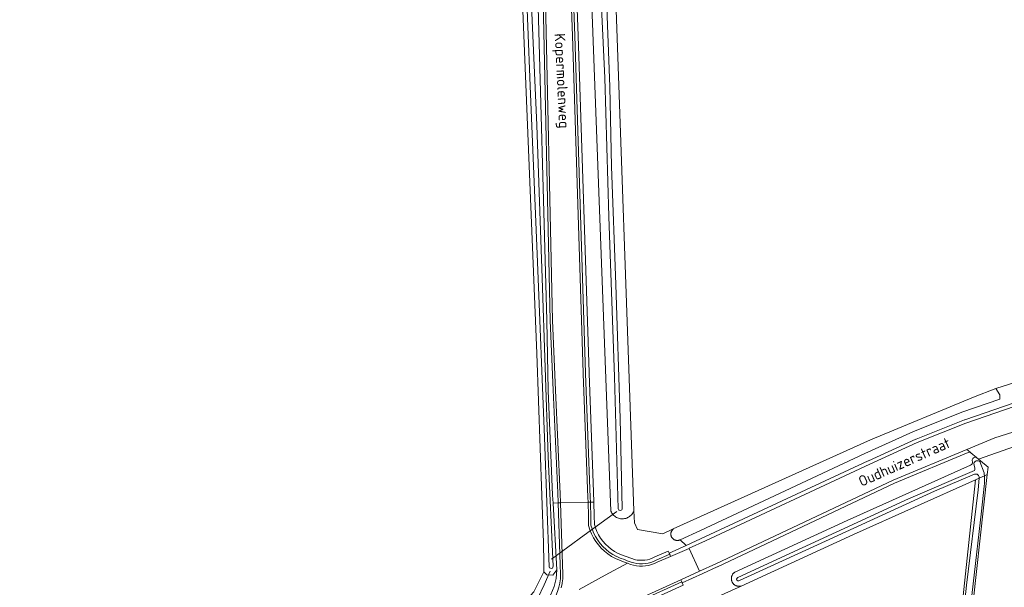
# Model space of a CAD drawing. Extents: x 199200 to 204075, y 460125 to 464703.
# Tile 154 of 174: x 202162 to 202330, y 464087 to 464184. Entities that reach past the tile are written whole.
import ezdxf
from ezdxf.enums import TextEntityAlignment as Align

# ---------------------------------------------------------------- set-up
doc = ezdxf.new("R2010")
doc.units = 0
for name, color, linetype, lineweight in [('B-WE-GR-GRAS-GV', 60, 'Continuous', 13), ('B-WE-KW-KUNSTWERK_DUIKER-G', 170, 'Continuous', 18), ('B-WE-OG-TERREIN_CULTUURSCHEIDING-GV', 7, 'Continuous', 18), ('B-WE-OG-TERREIN_ERF-GV', 7, 'Continuous', 18), ('B-WE-OG-TOPOGRAFIE-T18', 10, 'Continuous', 18), ('B-WE-OG-WATER_SLOOT-GV', 120, 'Continuous', 18), ('B-WE-OG-WEG-GV', 7, 'Continuous', 18), ('B-WE-VH-VERHARDING_ASFALT-GV', 252, 'Continuous', 18), ('B-WE-VH-VERHARDING_BETONSTRAATSTEEN-GV', 252, 'Continuous', 18), ('B-WE-VH-VERHARDING_GRASBETONSTEEN-GV', 70, 'Continuous', 18)]:
    doc.layers.add(name, color=color, linetype=linetype, lineweight=lineweight)
doc.styles.add('NLCS-ISO-M1000-T18', font='NLCS-ISO.ttf', dxfattribs={"height": 1.8})

msp = doc.modelspace()

# ---------------------------------------------------------------- linework, layer by layer
at = {"layer": 'B-WE-GR-GRAS-GV', "flags": 128}
for points in [[(202156.676, 464043.269), (202194.693, 464059.857), (202196.664, 464060.717), (202200.846, 464063.013), (202239.956, 464080.836), (202248.365, 464084.725), (202249.942, 464086.458), (202251.666, 464089.912), (202251.661, 464091.371), (202251.562, 464094.847), (202250.44, 464127.21), (202247.273, 464205.346)], [(202263.512, 464198.858), (202267.01, 464100.319), (202267.104, 464098.286), (202267.654, 464097.101), (202271.94, 464096.387), (202273.757, 464097.21), (202307.421, 464112.46), (202325.042, 464119.723), (202328.828, 464121.209), (202335.688, 464123.358), (202340.282, 464125.081), (202355.284, 464129.129), (202372.786, 464132.82), (202395.884, 464137.345), (202419.221, 464142.345), (202420.158, 464142.551), (202426.967, 464144.047), (202450.653, 464149.251), (202471.132, 464155.918), (202486.253, 464162.705), (202498.755, 464169.372), (202525.119, 464184.657)]]:
    msp.add_lwpolyline(points, dxfattribs=at)
msp.add_lwpolyline([(202320.515, 464060.098), (202325.383, 464105.634), (202304.549, 464096.26), (202285.325, 464087.46), (202280.923, 464085.445), (202283.878, 464053.35), (202286.404, 464053.37), (202286.412, 464052.347), (202290.031, 464052.431), (202292.182, 464052.481), (202292.446, 464044.932), (202292.652, 464039.043), (202300.236, 464037.899), (202310.795, 464036.922), (202317.285, 464037.89), (202318.524, 464044.525), (202319.927, 464054.593)], close=True, dxfattribs=at)
at = {"layer": 'B-WE-KW-KUNSTWERK_DUIKER-G', "flags": 128}
for points in [[(202252.962, 464092.081), (202258.525, 464096.153), (202264.088, 464100.225)], [(202250.615, 464085.364), (202251.682, 464087.679), (202252.749, 464089.994)]]:
    msp.add_lwpolyline(points, dxfattribs=at)
at = {"layer": 'B-WE-OG-TERREIN_CULTUURSCHEIDING-GV', "flags": 128}
for points in [[(202256.437, 464210.726), (202257.53, 464181.473), (202259.357, 464123.942), (202259.373, 464123.789), (202260.136, 464103.543), (202260.182, 464101.806), (202260.245, 464099.466), (202260.288, 464097.975), (202260.458, 464097.418), (202260.693, 464096.809), (202260.994, 464096.207), (202261.336, 464095.661), (202261.743, 464095.127), (202262.179, 464094.621), (202262.662, 464094.151), (202263.164, 464093.744), (202263.722, 464093.381), (202264.201, 464093.107), (202264.895, 464092.802), (202267.303, 464091.965), (202267.588, 464091.91), (202268.021, 464091.866), (202268.459, 464091.861), (202268.893, 464091.895), (202269.322, 464091.967), (202269.745, 464092.077), (202270.156, 464092.225), (202270.602, 464092.43), (202272.898, 464093.434), (202273.059, 464093.068), (202275.937, 464094.404), (202274.93, 464095.36), (202274.877, 464095.335), (202274.826, 464095.314), (202274.763, 464095.293), (202274.699, 464095.275), (202274.635, 464095.262), (202274.569, 464095.252), (202274.503, 464095.246), (202274.436, 464095.244), (202274.37, 464095.246), (202274.304, 464095.252), (202274.238, 464095.263), (202274.174, 464095.277), (202274.11, 464095.295), (202274.047, 464095.316), (202273.986, 464095.342), (202273.926, 464095.371), (202273.868, 464095.404), (202273.813, 464095.44), (202273.759, 464095.479), (202273.708, 464095.522), (202273.66, 464095.567), (202273.615, 464095.616), (202273.572, 464095.667), (202273.533, 464095.72), (202273.497, 464095.776), (202273.464, 464095.834), (202273.435, 464095.893), (202273.41, 464095.954), (202273.388, 464096.017), (202273.37, 464096.081), (202273.356, 464096.146), (202273.346, 464096.212), (202273.34, 464096.278), (202273.338, 464096.344), (202273.34, 464096.41), (202273.346, 464096.476), (202273.356, 464096.542), (202273.369, 464096.607), (202273.387, 464096.671), (202273.409, 464096.734), (202273.434, 464096.795), (202273.463, 464096.855), (202273.495, 464096.913), (202273.531, 464096.969), (202273.57, 464097.022), (202273.613, 464097.073), (202273.658, 464097.122), (202273.706, 464097.167), (202273.757, 464097.21), (202271.94, 464096.387), (202267.654, 464097.101), (202267.104, 464098.286), (202267.01, 464100.319), (202266.941, 464100.153), (202266.859, 464099.994), (202266.763, 464099.842), (202266.654, 464099.699), (202266.534, 464099.566), (202266.403, 464099.444), (202266.261, 464099.334), (202266.111, 464099.236), (202265.953, 464099.151), (202265.788, 464099.08), (202265.618, 464099.024), (202265.443, 464098.982), (202265.266, 464098.955), (202265.087, 464098.944), (202264.907, 464098.948), (202264.729, 464098.968), (202264.553, 464099.002), (202264.381, 464099.052), (202264.213, 464099.116), (202264.052, 464099.194), (202263.898, 464099.286), (202263.752, 464099.391), (202263.616, 464099.508), (202263.49, 464099.636), (202263.376, 464099.775), (202263.274, 464099.922), (202263.185, 464100.078), (202263.11, 464100.241), (202262.138, 464125.935), (202259.379, 464198.823)], [(202335.688, 464123.358), (202328.828, 464121.209), (202329.533, 464120.143), (202329.533, 464119.373), (202323.029, 464117.148), (202314.653, 464113.817), (202306.484, 464110.096), (202278.403, 464096.975), (202274.93, 464095.36), (202275.937, 464094.404), (202307.055, 464108.853), (202307.06, 464108.855), (202315.176, 464112.552), (202315.203, 464112.564), (202323.489, 464115.859), (202323.517, 464115.869), (202331.955, 464118.756)], [(202325.547, 464109.428), (202324.589, 464110.236), (202324.442, 464110.36), (202324.136, 464110.258), (202311.516, 464105.011), (202281.272, 464090.721), (202281.265, 464090.717), (202278.807, 464089.595), (202275.281, 464087.986), (202275.441, 464087.619), (202264.97, 464082.838)], [(202283.678, 464088.569), (202283.671, 464088.641), (202283.668, 464088.714), (202283.668, 464088.787), (202283.673, 464088.859), (202283.682, 464088.932), (202283.694, 464089.003), (202283.711, 464089.074), (202283.731, 464089.144), (202283.755, 464089.212), (202283.783, 464089.28), (202283.814, 464089.345), (202283.85, 464089.409), (202283.888, 464089.471), (202283.93, 464089.53), (202283.975, 464089.587), (202284.023, 464089.642), (202284.074, 464089.693), (202284.128, 464089.742), (202284.185, 464089.788), (202284.243, 464089.831), (202303.472, 464098.633), (202324.52, 464108.104)], [(202324.839, 464108.718), (202324.778, 464108.862)], [(202253.87, 464090.227), (202253.183, 464089.314), (202252.177, 464089.356), (202251.666, 464089.912), (202249.942, 464086.458)], [(202280.923, 464085.445), (202285.325, 464087.46), (202285.263, 464087.445), (202285.192, 464087.432), (202285.12, 464087.423), (202285.047, 464087.418), (202284.974, 464087.417), (202284.902, 464087.42), (202284.829, 464087.427), (202284.757, 464087.437), (202284.686, 464087.452), (202284.616, 464087.471), (202284.547, 464087.493), (202284.479, 464087.519), (202284.413, 464087.549), (202284.348, 464087.583), (202284.285, 464087.62), (202284.225, 464087.66), (202284.167, 464087.704), (202284.111, 464087.751), (202284.058, 464087.801), (202284.008, 464087.853), (202283.961, 464087.909), (202283.917, 464087.967), (202283.876, 464088.027), (202283.838, 464088.089), (202283.804, 464088.153), (202283.774, 464088.219), (202283.747, 464088.287), (202283.724, 464088.356), (202283.705, 464088.426), (202283.69, 464088.497), (202283.678, 464088.569)]]:
    msp.add_lwpolyline(points, dxfattribs=at)
at = {"layer": 'B-WE-OG-TERREIN_CULTUURSCHEIDING-GV'}
for points in [[(202324.52, 464108.104, 0.3802292), (202324.839, 464108.718)], [(202324.778, 464108.862, -0.5280674), (202325.547, 464109.428)], [(202252.119, 464084.743, 0.1420111), (202253.87, 464090.227)]]:
    msp.add_lwpolyline(points, format="xyb", dxfattribs=at)
at = {"layer": 'B-WE-OG-TERREIN_ERF-GV', "flags": 128}
msp.add_lwpolyline([(202335.093, 464112.395), (202325.861, 464109.163), (202326.214, 464108.866), (202327.514, 464107.77), (202327.375, 464106.522), (202324.317, 464079.079)], dxfattribs=at)
at = {"layer": 'B-WE-OG-WATER_SLOOT-GV', "flags": 128}
for points in [[(202244.967, 464359.193), (202243.375, 464387.699), (202240.993, 464387.495), (202245.188, 464268.729), (202247.273, 464205.346), (202250.44, 464127.21), (202251.562, 464094.847), (202251.661, 464091.371), (202251.666, 464089.912), (202252.177, 464089.356), (202253.183, 464089.314), (202253.87, 464090.227), (202253.22, 464101.627), (202253.143, 464102.974), (202252.357, 464120.881), (202252.141, 464132.811), (202250.498, 464192.557), (202247.56, 464277.988)], [(202328.828, 464121.209), (202325.042, 464119.723), (202307.421, 464112.46), (202273.757, 464097.21), (202273.706, 464097.167), (202273.658, 464097.122), (202273.613, 464097.073), (202273.57, 464097.022), (202273.531, 464096.969), (202273.495, 464096.913), (202273.463, 464096.855), (202273.434, 464096.795), (202273.409, 464096.734), (202273.387, 464096.671), (202273.369, 464096.607), (202273.356, 464096.542), (202273.346, 464096.476), (202273.34, 464096.41), (202273.338, 464096.344), (202273.34, 464096.278), (202273.346, 464096.212), (202273.356, 464096.146), (202273.37, 464096.081), (202273.388, 464096.017), (202273.41, 464095.954), (202273.435, 464095.893), (202273.464, 464095.834), (202273.497, 464095.776), (202273.533, 464095.72), (202273.572, 464095.667), (202273.615, 464095.616), (202273.66, 464095.567), (202273.708, 464095.522), (202273.759, 464095.479), (202273.813, 464095.44), (202273.868, 464095.404), (202273.926, 464095.371), (202273.986, 464095.342), (202274.047, 464095.316), (202274.11, 464095.295), (202274.174, 464095.277), (202274.238, 464095.263), (202274.304, 464095.252), (202274.37, 464095.246), (202274.436, 464095.244), (202274.503, 464095.246), (202274.569, 464095.252), (202274.635, 464095.262), (202274.699, 464095.275), (202274.763, 464095.293), (202274.826, 464095.314), (202274.877, 464095.335), (202274.93, 464095.36), (202278.403, 464096.975), (202306.484, 464110.096), (202314.653, 464113.817), (202323.029, 464117.148), (202329.533, 464119.373), (202329.533, 464120.143)]]:
    msp.add_lwpolyline(points, close=True, dxfattribs=at)
for points in [[(202249.333, 464172.938), (202248.103, 464203.393), (202247.228, 464233.302), (202246.258, 464263.114), (202245.17, 464292.428), (202244.112, 464321.946), (202243.126, 464348.53), (202242.952, 464361.177), (202242.419, 464375.827), (202241.889, 464386.731)], [(202241.889, 464386.731), (202242.419, 464375.827), (202242.952, 464361.177), (202243.126, 464348.53), (202244.112, 464321.946), (202245.17, 464292.428), (202246.258, 464263.114), (202247.228, 464233.302), (202248.103, 464203.393), (202249.333, 464172.938), (202250.569, 464142.774), (202251.763, 464112.845), (202252.57, 464090.754)], [(202242.786, 464386.856), (202243.875, 464358.336), (202244.938, 464320.167), (202246.098, 464288.79), (202247.142, 464254.593), (202248.17, 464226.78), (202249.075, 464196.919), (202250.451, 464166.188), (202251.379, 464140.049), (202252.383, 464109.535), (202253.212, 464090.853)], [(202253.212, 464090.853), (202252.383, 464109.535), (202251.379, 464140.049), (202250.451, 464166.188), (202249.075, 464196.919), (202248.17, 464226.78), (202247.142, 464254.593), (202246.098, 464288.79), (202244.938, 464320.167), (202243.875, 464358.336), (202242.786, 464386.856)], [(202259.379, 464198.823), (202262.138, 464125.935), (202263.11, 464100.241), (202263.185, 464100.078), (202263.274, 464099.922), (202263.376, 464099.775), (202263.49, 464099.636), (202263.616, 464099.508), (202263.752, 464099.391), (202263.898, 464099.286), (202264.052, 464099.194), (202264.213, 464099.116), (202264.381, 464099.052), (202264.553, 464099.002), (202264.729, 464098.968), (202264.907, 464098.948), (202265.087, 464098.944), (202265.266, 464098.955), (202265.443, 464098.982), (202265.618, 464099.024), (202265.788, 464099.08), (202265.953, 464099.151), (202266.111, 464099.236), (202266.261, 464099.334), (202266.403, 464099.444), (202266.534, 464099.566), (202266.654, 464099.699), (202266.763, 464099.842), (202266.859, 464099.994), (202266.941, 464100.153), (202267.01, 464100.319), (202263.512, 464198.858)], [(202264.326, 464100.655), (202263.697, 464123.228), (202262.728, 464150.609), (202262.051, 464174.257), (202260.941, 464198.391)], [(202260.941, 464198.391), (202262.051, 464174.257), (202262.728, 464150.609), (202263.697, 464123.228), (202264.326, 464100.655)], [(202261.878, 464198.558), (202262.303, 464189.378), (202262.918, 464172.766), (202263.215, 464159.127), (202263.913, 464138.961), (202264.694, 464116.106), (202265.047, 464100.731)], [(202265.047, 464100.731), (202264.694, 464116.106), (202263.913, 464138.961), (202263.215, 464159.127), (202262.918, 464172.766), (202262.303, 464189.378), (202261.878, 464198.558)], [(202252.57, 464090.754), (202251.763, 464112.845), (202250.569, 464142.774), (202249.333, 464172.938)], [(202324.52, 464108.104), (202303.472, 464098.633), (202284.243, 464089.831), (202284.185, 464089.788), (202284.128, 464089.742), (202284.074, 464089.693), (202284.023, 464089.642), (202283.975, 464089.587), (202283.93, 464089.53), (202283.888, 464089.471), (202283.85, 464089.409), (202283.814, 464089.345), (202283.783, 464089.28), (202283.755, 464089.212), (202283.731, 464089.144), (202283.711, 464089.074), (202283.694, 464089.003), (202283.682, 464088.932), (202283.673, 464088.859), (202283.668, 464088.787), (202283.668, 464088.714), (202283.671, 464088.641), (202283.678, 464088.569), (202283.69, 464088.497), (202283.705, 464088.426), (202283.724, 464088.356), (202283.747, 464088.287), (202283.774, 464088.219), (202283.804, 464088.153), (202283.838, 464088.089), (202283.876, 464088.027), (202283.917, 464087.967), (202283.961, 464087.909), (202284.008, 464087.853), (202284.058, 464087.801), (202284.111, 464087.751), (202284.167, 464087.704), (202284.225, 464087.66), (202284.285, 464087.62), (202284.348, 464087.583), (202284.413, 464087.549), (202284.479, 464087.519), (202284.547, 464087.493), (202284.616, 464087.471), (202284.686, 464087.452), (202284.757, 464087.437), (202284.829, 464087.427), (202284.902, 464087.42), (202284.974, 464087.417), (202285.047, 464087.418), (202285.12, 464087.423), (202285.192, 464087.432), (202285.263, 464087.445), (202285.325, 464087.46), (202304.549, 464096.26), (202325.383, 464105.634), (202326.006, 464105.912)], [(202324.778, 464108.862), (202324.839, 464108.718)], [(202325.199, 464107.828), (202325.07, 464108.409)], [(202325.07, 464108.409), (202325.199, 464107.828)], [(202327.375, 464106.522), (202327.514, 464107.77), (202326.214, 464108.866), (202325.861, 464109.163), (202325.547, 464109.428)], [(202326.102, 464108.734), (202326.832, 464106.794)], [(202326.832, 464106.794), (202326.102, 464108.734)], [(202284.777, 464088.922), (202295.786, 464094.006), (202313.926, 464102.386), (202325.177, 464107.211)], [(202325.177, 464107.211), (202313.926, 464102.386), (202295.786, 464094.006), (202284.777, 464088.922)], [(202325.189, 464106.574), (202318.376, 464103.644), (202298.372, 464094.501), (202285.083, 464088.404)], [(202285.083, 464088.404), (202298.372, 464094.501), (202318.376, 464103.644), (202325.189, 464106.574)], [(202324.317, 464079.079), (202327.375, 464106.522), (202326.894, 464106.307)], [(202326.894, 464106.307), (202326.006, 464105.912)], [(202326.01, 464105.958), (202326.006, 464105.912), (202326.894, 464106.307)], [(202326.894, 464106.307), (202327.375, 464106.522)], [(202320.883, 464059.744), (202321.856, 464068.982), (202323.826, 464087.595), (202325.836, 464103.9), (202326.006, 464105.912), (202325.383, 464105.634), (202320.515, 464060.098)], [(202326.006, 464105.912), (202325.836, 464103.9), (202323.826, 464087.595), (202321.856, 464068.982), (202320.883, 464059.744)], [(202326.006, 464105.912), (202326.01, 464105.958)], [(202326.831, 464104.512), (202326.381, 464100.274), (202323.527, 464075.423), (202321.86, 464059.664)], [(202321.86, 464059.664), (202323.527, 464075.423), (202326.381, 464100.274), (202326.831, 464104.512)]]:
    msp.add_lwpolyline(points, dxfattribs=at)
at = {"layer": 'B-WE-OG-WATER_SLOOT-GV'}
for points in [[(202324.839, 464108.718, -0.3802292), (202324.52, 464108.104)], [(202325.547, 464109.428, 0.5280674), (202324.778, 464108.862)], [(202325.07, 464108.409, -0.5351643), (202326.102, 464108.734)], [(202326.102, 464108.734, 0.5351643), (202325.07, 464108.409)], [(202325.177, 464107.211, 0.2564057), (202325.199, 464107.828)], [(202325.199, 464107.828, -0.2564057), (202325.177, 464107.211)], [(202326.01, 464105.958, 0.5095545), (202325.189, 464106.574)], [(202325.189, 464106.574, -0.5095545), (202326.01, 464105.958)], [(202326.894, 464106.307, -0.063669), (202326.831, 464104.512)], [(202326.831, 464104.512, 0.063669), (202326.894, 464106.307)], [(202326.832, 464106.794, -0.0164224), (202326.894, 464106.307)], [(202326.894, 464106.307, 0.0164224), (202326.832, 464106.794)], [(202265.047, 464100.731, -0.8348857), (202264.326, 464100.655)], [(202264.326, 464100.655, 0.8348857), (202265.047, 464100.731)], [(202253.212, 464090.853, -1.037829), (202252.57, 464090.754)], [(202252.57, 464090.754, 1.037829), (202253.212, 464090.853)], [(202285.083, 464088.404, -1.2263594), (202284.777, 464088.922)], [(202284.777, 464088.922, 1.2263594), (202285.083, 464088.404)]]:
    msp.add_lwpolyline(points, format="xyb", dxfattribs=at)
at = {"layer": 'B-WE-OG-WEG-GV', "flags": 128}
for points in [[(202251.397, 464192.583), (202248.459, 464278.018), (202245.866, 464359.233), (202244.304, 464387.319), (202244.288, 464387.556), (202244.299, 464387.9), (202244.097, 464387.856), (202243.375, 464387.699), (202244.967, 464359.193), (202247.56, 464277.988), (202250.498, 464192.557), (202252.141, 464132.811), (202252.357, 464120.881), (202253.143, 464102.974), (202253.22, 464101.627), (202254.086, 464101.65), (202254.027, 464103.359), (202253.256, 464120.921), (202252.741, 464132.831)], [(202324.442, 464110.36), (202323.906, 464110.812), (202311.273, 464105.56), (202281.016, 464091.263), (202278.198, 464089.977), (202275.041, 464088.535), (202275.201, 464088.169), (202275.281, 464087.986), (202278.807, 464089.595), (202281.265, 464090.717), (202281.272, 464090.721), (202311.516, 464105.011), (202324.136, 464110.258)], [(202260.994, 464096.207), (202260.693, 464096.809), (202260.458, 464097.418), (202260.288, 464097.975), (202260.245, 464099.466), (202260.182, 464101.806), (202259.588, 464101.791), (202259.596, 464101.377), (202259.648, 464099.449), (202259.693, 464097.878), (202259.893, 464097.224), (202260.146, 464096.567), (202260.473, 464095.914), (202260.844, 464095.321), (202261.278, 464094.751), (202261.743, 464094.211), (202262.265, 464093.704), (202262.813, 464093.26), (202263.411, 464092.871), (202263.965, 464092.554), (202263.975, 464092.554), (202264.677, 464092.246), (202265.391, 464091.998), (202265.899, 464091.79), (202266.549, 464091.544), (202267.02, 464091.408), (202267.501, 464091.316), (202267.988, 464091.267), (202268.478, 464091.261), (202268.966, 464091.298), (202269.448, 464091.38), (202269.923, 464091.504), (202270.383, 464091.669), (202270.848, 464091.883), (202273.139, 464092.885), (202273.059, 464093.068), (202272.898, 464093.434), (202270.602, 464092.43), (202270.156, 464092.225), (202269.745, 464092.077), (202269.322, 464091.967), (202268.893, 464091.895), (202268.459, 464091.861), (202268.021, 464091.866), (202267.588, 464091.91), (202267.303, 464091.965), (202264.895, 464092.802), (202264.201, 464093.107), (202263.722, 464093.381), (202263.164, 464093.744), (202262.662, 464094.151), (202262.179, 464094.621), (202261.743, 464095.127), (202261.336, 464095.661)]]:
    msp.add_lwpolyline(points, close=True, dxfattribs=at)
for points in [[(202255.838, 464210.703), (202256.931, 464181.452), (202258.758, 464123.902), (202258.774, 464123.747), (202259.572, 464102.575), (202259.588, 464101.791), (202260.182, 464101.806), (202260.136, 464103.543), (202259.373, 464123.789), (202259.357, 464123.942), (202257.53, 464181.473), (202256.437, 464210.726)], [(202331.955, 464118.756), (202323.517, 464115.869), (202323.489, 464115.859), (202315.203, 464112.564), (202315.176, 464112.552), (202307.06, 464108.855), (202307.055, 464108.853), (202275.937, 464094.404), (202273.059, 464093.068), (202273.139, 464092.885), (202273.299, 464092.518), (202276.466, 464093.903), (202276.479, 464093.909), (202279.235, 464095.191), (202307.309, 464108.309), (202315.425, 464112.006), (202323.711, 464115.301), (202332.149, 464118.188)], [(202243.079, 464078.888), (202243.16, 464078.705), (202246.5, 464080.226), (202250.865, 464082.701), (202251.894, 464083.453), (202253.191, 464084.882), (202253.372, 464085.165), (202253.628, 464085.679), (202253.699, 464085.819), (202253.983, 464086.539), (202254.209, 464087.26), (202254.368, 464087.951), (202254.368, 464088.027), (202254.462, 464088.723), (202254.493, 464089.502), (202254.446, 464091.112), (202254.086, 464101.65), (202253.22, 464101.627), (202253.87, 464090.227)], [(202264.97, 464082.838), (202275.441, 464087.619), (202275.281, 464087.986), (202275.201, 464088.169), (202264.705, 464083.377)]]:
    msp.add_lwpolyline(points, dxfattribs=at)
at = {"layer": 'B-WE-OG-WEG-GV'}
msp.add_lwpolyline([(202253.87, 464090.227, -0.1420111), (202252.119, 464084.743)], format="xyb", dxfattribs=at)
at = {"layer": 'B-WE-VH-VERHARDING_ASFALT-GV', "flags": 128}
for points in [[(202251.793, 464192.589), (202253.137, 464132.85), (202253.659, 464120.951), (202254.44, 464103.132), (202254.484, 464101.809), (202254.489, 464101.66), (202259.193, 464101.781), (202259.173, 464102.576), (202258.369, 464123.719), (202258.363, 464123.864), (202256.539, 464181.45), (202255.436, 464210.699)], [(202332.149, 464118.188), (202323.711, 464115.301), (202315.425, 464112.006), (202307.309, 464108.309), (202279.235, 464095.191), (202276.479, 464093.909), (202276.466, 464093.903), (202278.198, 464089.977), (202281.016, 464091.263), (202311.273, 464105.56), (202323.906, 464110.812), (202328.647, 464112.81), (202336.05, 464115.12)], [(202257.696, 464086.899), (202262.122, 464089.293), (202265.932, 464091.353), (202265.243, 464091.619), (202264.537, 464091.864), (202263.891, 464092.152), (202263.854, 464092.168), (202263.2, 464092.53), (202262.58, 464092.946), (202261.997, 464093.414), (202261.456, 464093.93), (202260.962, 464094.49), (202260.517, 464095.09), (202260.125, 464095.727), (202259.789, 464096.394), (202259.511, 464097.088), (202259.294, 464097.803), (202259.252, 464099.447), (202259.194, 464101.755), (202259.193, 464101.781), (202254.489, 464101.66), (202254.841, 464091.13), (202254.896, 464089.489), (202254.864, 464088.702), (202254.772, 464087.986), (202254.764, 464087.92), (202254.597, 464087.15)], [(202264.529, 464083.736), (202275.041, 464088.535), (202278.198, 464089.977), (202276.466, 464093.903), (202273.299, 464092.518), (202271.012, 464091.518), (202270.535, 464091.298), (202270.041, 464091.121), (202269.532, 464090.988), (202269.014, 464090.901), (202268.491, 464090.861), (202267.965, 464090.867), (202267.443, 464090.92), (202266.927, 464091.019), (202266.422, 464091.164), (202265.932, 464091.353), (202262.122, 464089.293), (202257.696, 464086.899)]]:
    msp.add_lwpolyline(points, dxfattribs=at)
at = {"layer": 'B-WE-VH-VERHARDING_BETONSTRAATSTEEN-GV', "flags": 128}
msp.add_lwpolyline([(202323.906, 464110.812), (202324.442, 464110.36), (202324.589, 464110.236), (202325.547, 464109.428), (202325.861, 464109.163), (202335.093, 464112.395), (202335.061, 464112.387), (202335.794, 464114.412), (202336.05, 464115.12), (202328.647, 464112.81)], close=True, dxfattribs=at)
at = {"layer": 'B-WE-VH-VERHARDING_GRASBETONSTEEN-GV', "flags": 128}
for points in [[(202252.741, 464132.831), (202253.256, 464120.921), (202254.027, 464103.359), (202254.086, 464101.65), (202254.489, 464101.66), (202254.484, 464101.809), (202254.44, 464103.132), (202253.659, 464120.951), (202253.137, 464132.85), (202251.793, 464192.589), (202248.859, 464278.041), (202246.273, 464359.243), (202244.703, 464387.333), (202244.694, 464387.574), (202244.699, 464387.987), (202244.299, 464387.9), (202244.288, 464387.556), (202244.304, 464387.319), (202245.866, 464359.233), (202248.459, 464278.018), (202251.397, 464192.583)], [(202269.532, 464090.988), (202270.041, 464091.121), (202270.535, 464091.298), (202271.012, 464091.518), (202273.299, 464092.518), (202273.139, 464092.885), (202270.848, 464091.883), (202270.383, 464091.669), (202269.923, 464091.504), (202269.448, 464091.38), (202268.966, 464091.298), (202268.478, 464091.261), (202267.988, 464091.267), (202267.501, 464091.316), (202267.02, 464091.408), (202266.549, 464091.544), (202265.899, 464091.79), (202265.391, 464091.998), (202264.677, 464092.246), (202263.975, 464092.554), (202263.965, 464092.554), (202263.411, 464092.871), (202262.813, 464093.26), (202262.265, 464093.704), (202261.743, 464094.211), (202261.278, 464094.751), (202260.844, 464095.321), (202260.473, 464095.914), (202260.146, 464096.567), (202259.893, 464097.224), (202259.693, 464097.878), (202259.648, 464099.449), (202259.596, 464101.377), (202259.588, 464101.791), (202259.193, 464101.781), (202259.194, 464101.755), (202259.252, 464099.447), (202259.294, 464097.803), (202259.511, 464097.088), (202259.789, 464096.394), (202260.125, 464095.727), (202260.517, 464095.09), (202260.962, 464094.49), (202261.456, 464093.93), (202261.997, 464093.414), (202262.58, 464092.946), (202263.2, 464092.53), (202263.854, 464092.168), (202263.891, 464092.152), (202264.537, 464091.864), (202265.243, 464091.619), (202265.932, 464091.353), (202266.422, 464091.164), (202266.927, 464091.019), (202267.443, 464090.92), (202267.965, 464090.867), (202268.491, 464090.861), (202269.014, 464090.901)]]:
    msp.add_lwpolyline(points, close=True, dxfattribs=at)
for points in [[(202255.436, 464210.699), (202256.539, 464181.45), (202258.363, 464123.864), (202258.369, 464123.719), (202259.173, 464102.576), (202259.193, 464101.781), (202259.588, 464101.791), (202259.572, 464102.575), (202258.774, 464123.747), (202258.758, 464123.902), (202256.931, 464181.452), (202255.838, 464210.703)], [(202254.597, 464087.15), (202254.764, 464087.92), (202254.772, 464087.986), (202254.864, 464088.702), (202254.896, 464089.489), (202254.841, 464091.13), (202254.489, 464101.66), (202254.086, 464101.65), (202254.446, 464091.112), (202254.493, 464089.502), (202254.462, 464088.723), (202254.368, 464088.027), (202254.368, 464087.951), (202254.209, 464087.26), (202253.983, 464086.539)], [(202264.705, 464083.377), (202275.201, 464088.169), (202275.041, 464088.535), (202264.529, 464083.736)]]:
    msp.add_lwpolyline(points, dxfattribs=at)

# ---------------------------------------------------------------- texts
at = {"layer": 'B-WE-OG-TOPOGRAFIE-T18', "style": 'NLCS-ISO-M1000-T18'}
for s, rotation, p in [('Kopermolenweg', 272.8, (202254.499, 464173.758)), ('Oudhuizerstraat', 24.1, (202313.201, 464108.661))]:
    msp.add_text(s, height=1.8, rotation=rotation, dxfattribs=at).set_placement(p, align=Align.MIDDLE)

doc.saveas('drawing.dxf')
